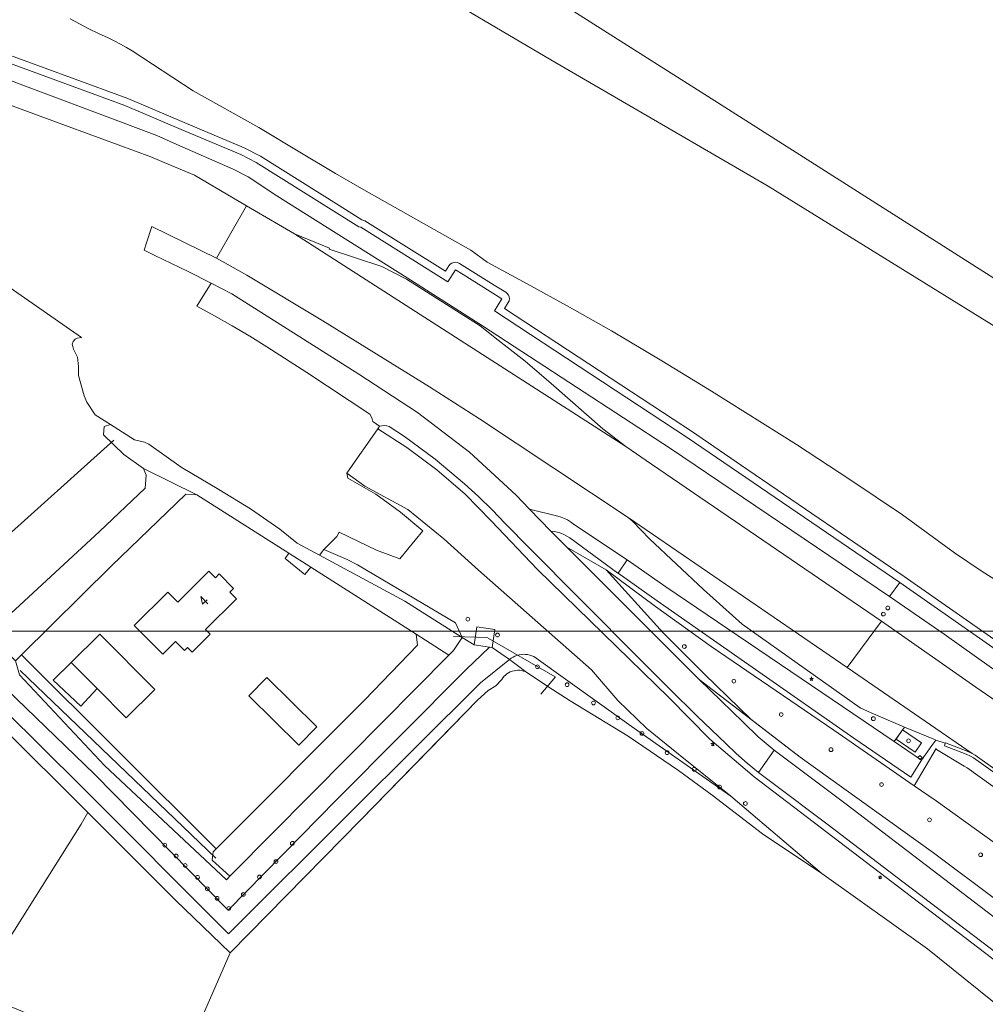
# Model space of a CAD drawing. Header units: metres. Extents: x 105376 to 107446, y 444190 to 447356.
# Tile 58 of 90: x 106822 to 106950, y 446347 to 446477. Entities that reach past the tile are written whole.
import ezdxf
from ezdxf.enums import TextEntityAlignment as Align

# ---------------------------------------------------------------- set-up
doc = ezdxf.new("R2010")
doc.units = ezdxf.units.M
doc.header["$MEASUREMENT"] = 0
for name, color, linetype, lineweight in [('begroeid terreindeel kenmerkpunt', 3, 'Continuous', 0), ('huisnummerreeks BGT', 7, 'Continuous', 0), ('kunstwerkdeel lijn - uitbreiding populatie', 4, 'Continuous', 0), ('onbegroeid terreindeel vlak', 5, 'Continuous', 0), ('ondersteunend waterdeel vlak', 4, 'Continuous', 0), ('ondersteunend wegdeel vlak', 2, 'Continuous', 0), ('overig bouwwerk IMGEO uitbreiding populatie vlak', 7, 'Continuous', 0), ('pand vlak gecombineerd BAG en BGT', 1, 'Continuous', 30), ('s_abri', 7, 'Continuous', 0), ('s_afvalbak', 7, 'Continuous', 0), ('s_boom', 7, 'Continuous', 0), ('s_haltepaal', 7, 'Continuous', 0), ('s_hectometerpaal', 7, 'Continuous', 0), ('s_lantaarnpaal_lichtmast', 7, 'Continuous', 0), ('s_rioolkast', 7, 'Continuous', 0), ('s_verkeersbordpaal', 7, 'Continuous', 0), ('scheiding lijn', 7, 'Continuous', 0), ('taludlijn', 5, 'Continuous', 0), ('waterdeel vlak', 4, 'Continuous', 0), ('wegdeel vlak', 2, 'Continuous', 0)]:
    doc.layers.add(name, color=color, linetype=linetype, lineweight=lineweight)
doc.styles.get("Standard").update_dxf_attribs({"font": 'romans.shx'})

msp = doc.modelspace()

# ---------------------------------------------------------------- linework, layer by layer
at = {"linetype": 'Continuous', "lineweight": 0, "flags": 128}
msp.add_lwpolyline([(107294.76, 445804.22), (106441.12, 445804.22), (106441.12, 446395.97), (107294.76, 446395.97)], close=True, dxfattribs=at)
msp.add_lwpolyline([(107294.76, 445804.22), (106441.12, 445804.22), (106441.12, 446395.97), (107294.76, 446395.97)], close=True, dxfattribs=at)
at = {"layer": 'begroeid terreindeel kenmerkpunt', "flags": 128}
for points in [[(106873.72, 446491.74), (106914.97, 446465.54), (106976.69, 446426.34)], [(106873.72, 446491.74), (106914.97, 446465.54), (106976.69, 446426.34)], [(106955.34, 446433.7), (106921.18, 446454.8), (106892.48, 446471.48), (106873.92, 446482.47)], [(106955.34, 446433.7), (106921.18, 446454.8), (106892.48, 446471.48), (106873.92, 446482.47)], [(106812.34, 446447.3), (106830.38, 446434.82), (106829.81, 446434.73), (106829.54, 446434.57), (106829.28, 446434.27), (106829.17, 446433.9), (106829.25, 446433.6), (106829.32, 446433.25), (106829.85, 446432.22), (106829.99, 446430.97), (106830, 446429.78), (106830.75, 446427.11), (106831.09, 446426.26), (106832.21, 446424.57), (106834.22, 446423.29), (106833.39, 446423.03), (106833.29, 446421.95), (106836, 446419.35), (106838.6, 446417.47), (106838.96, 446416.6), (106838.79, 446414.88), (106832.77, 446409.18), (106818.67, 446396.15)], [(106812.34, 446447.3), (106830.38, 446434.82), (106829.81, 446434.73), (106829.54, 446434.57), (106829.28, 446434.27), (106829.17, 446433.9), (106829.25, 446433.6), (106829.32, 446433.25), (106829.85, 446432.22), (106829.99, 446430.97), (106830, 446429.78), (106830.75, 446427.11), (106831.09, 446426.26), (106832.21, 446424.57), (106834.22, 446423.29), (106833.39, 446423.03), (106833.29, 446421.95), (106836, 446419.35), (106838.6, 446417.47), (106838.96, 446416.6), (106838.79, 446414.88), (106832.77, 446409.18), (106818.67, 446396.15)]]:
    msp.add_lwpolyline(points, dxfattribs=at)
for points in [[(106815.15, 446390.71), (106816.54, 446392.08), (106832.1, 446377.07), (106849.8, 446359.1), (106864.13, 446373.67), (106881.25, 446390.9), (106884.35, 446393.86), (106884.7, 446393.81), (106886.99, 446392.24), (106883.16, 446389.16), (106866.19, 446372.3), (106849.81, 446355.98), (106830.33, 446375.52), (106815.03, 446390.61)], [(106815.15, 446390.71), (106816.54, 446392.08), (106832.1, 446377.07), (106849.8, 446359.1), (106864.13, 446373.67), (106881.25, 446390.9), (106884.35, 446393.86), (106884.7, 446393.81), (106886.99, 446392.24), (106883.16, 446389.16), (106866.19, 446372.3), (106849.81, 446355.98), (106830.33, 446375.52), (106815.03, 446390.61)], [(106848.21, 446367.23), (106847.79, 446366.81), (106847.67, 446365.73), (106849.99, 446363.61), (106849.56, 446363.13), (106833.41, 446378.24), (106822.17, 446390.2), (106821.65, 446392.07), (106822.46, 446392.87)], [(106848.21, 446367.23), (106847.79, 446366.81), (106847.67, 446365.73), (106849.99, 446363.61), (106849.56, 446363.13), (106833.41, 446378.24), (106822.17, 446390.2), (106821.65, 446392.07), (106822.46, 446392.87)]]:
    msp.add_lwpolyline(points, close=True, dxfattribs=at)
at = {"layer": 'kunstwerkdeel lijn - uitbreiding populatie'}
for p, q in [((106807.13, 446396.5), (106834.67, 446421.25)), ((106884.13, 446395.14), (106879.59, 446395.29)), ((106884.18, 446395.08), (106893.05, 446389.95)), ((106822.26, 446390.79), (106848.15, 446365.96)), ((106893.06, 446389.95), (106891.15, 446387.64))]:
    msp.add_line(p, q, dxfattribs=at)
at = {"layer": 'onbegroeid terreindeel vlak', "flags": 128}
msp.add_lwpolyline([(106992.99, 446491.46), (107039.99, 446461.74), (107068.91, 446443.35), (107068.98, 446443.48), (107080.7, 446436.07), (107077.1, 446430.46), (107073.87, 446425.45), (107046.43, 446382.23), (107014.45, 446402.53), (107011.7, 446404.28), (107009.93, 446405.4), (106976.69, 446426.34), (106914.97, 446465.54), (106873.72, 446491.74)], dxfattribs=at)
for points in [[(106857.32, 446405.58), (106857.54, 446405.41), (106859.7, 446403.64), (106859.92, 446403.48), (106860.72, 446404.45), (106874.65, 446395.61), (106874.84, 446394.15), (106867.8, 446386.88), (106848.21, 446367.23), (106822.46, 446392.87), (106834.36, 446404.61), (106844.18, 446414.09), (106845.63, 446414.02), (106857.82, 446406.28)], [(106850.48, 446401.61), (106848.61, 446403.56), (106848.09, 446403.03), (106847.21, 446403.9), (106843.15, 446399.82), (106841.8, 446401.16), (106837.34, 446396.72), (106841.15, 446392.93), (106842.83, 446394.61), (106844.02, 446393.42), (106844.41, 446393.81), (106845.01, 446393.21), (106847.39, 446395.58), (106846.78, 446396.19), (106850.87, 446400.28), (106850.01, 446401.13)], [(106829.02, 446391.86), (106832.45, 446388.42), (106836.31, 446384.53), (106840.08, 446388.28), (106832.81, 446395.61)], [(106938.98, 446382.93), (106941.5, 446381.21), (106940.63, 446380), (106938.14, 446381.7)], [(106938.98, 446382.93), (106941.5, 446381.21), (106940.63, 446380), (106938.14, 446381.7)]]:
    msp.add_lwpolyline(points, close=True, dxfattribs=at)
at = {"layer": 'ondersteunend waterdeel vlak', "flags": 128}
for points in [[(106862.45, 446406.78), (106865.53, 446405.47), (106866.88, 446404.76), (106879.83, 446397.07), (106880.72, 446395.16), (106873.16, 446399.97), (106861.86, 446406.02)], [(106862.45, 446406.78), (106865.53, 446405.47), (106866.88, 446404.76), (106879.83, 446397.07), (106880.72, 446395.16), (106873.16, 446399.97), (106861.86, 446406.02)], [(106822.17, 446390.2), (106833.41, 446378.24), (106849.56, 446363.13), (106849.99, 446363.61), (106850.41, 446364.01), (106865.79, 446379.49), (106878.96, 446392.83), (106879.57, 446393.44), (106880.72, 446395.16), (106882.3, 446394.17), (106884.35, 446393.86), (106881.25, 446390.9), (106864.13, 446373.67), (106849.8, 446359.1), (106832.1, 446377.07), (106816.54, 446392.08), (106818.62, 446394.21), (106819.01, 446394.6), (106821.65, 446392.07)], [(106822.17, 446390.2), (106833.41, 446378.24), (106849.56, 446363.13), (106849.99, 446363.61), (106850.41, 446364.01), (106865.79, 446379.49), (106878.96, 446392.83), (106879.57, 446393.44), (106880.72, 446395.16), (106882.3, 446394.17), (106884.35, 446393.86), (106881.25, 446390.9), (106864.13, 446373.67), (106849.8, 446359.1), (106832.1, 446377.07), (106816.54, 446392.08), (106818.62, 446394.21), (106819.01, 446394.6), (106821.65, 446392.07)], [(106886.99, 446392.24), (106887.21, 446392.42), (106887.46, 446392.57), (106887.71, 446392.69), (106887.98, 446392.79), (106888.26, 446392.87), (106888.54, 446392.91), (106888.82, 446392.93), (106889.11, 446392.92), (106889.39, 446392.89), (106889.67, 446392.82), (106889.94, 446392.73), (106890.2, 446392.62), (106903.1, 446383.42), (106916.26, 446374.17), (106928.31, 446363.95), (106920.46, 446369.18), (106913.78, 446374.3), (106909.34, 446377.59), (106902.67, 446382.1), (106895.03, 446386.79), (106892.05, 446388.68), (106889.09, 446390.64)], [(106886.99, 446392.24), (106887.21, 446392.42), (106887.46, 446392.57), (106887.71, 446392.69), (106887.98, 446392.79), (106888.26, 446392.87), (106888.54, 446392.91), (106888.82, 446392.93), (106889.11, 446392.92), (106889.39, 446392.89), (106889.67, 446392.82), (106889.94, 446392.73), (106890.2, 446392.62), (106903.1, 446383.42), (106916.26, 446374.17), (106928.31, 446363.95), (106920.46, 446369.18), (106913.78, 446374.3), (106909.34, 446377.59), (106902.67, 446382.1), (106895.03, 446386.79), (106892.05, 446388.68), (106889.09, 446390.64)]]:
    msp.add_lwpolyline(points, close=True, dxfattribs=at)
msp.add_lwpolyline([(106815.03, 446390.61), (106830.33, 446375.52), (106849.81, 446355.98), (106866.19, 446372.3), (106883.16, 446389.16), (106886.99, 446392.24), (106889.09, 446390.64), (106888.85, 446390.72), (106888.6, 446390.78), (106888.35, 446390.81), (106888.09, 446390.82), (106887.84, 446390.8), (106887.59, 446390.76), (106887.34, 446390.69), (106887.1, 446390.6), (106886.87, 446390.49), (106886.66, 446390.35), (106886.46, 446390.19), (106886.27, 446390.02), (106886.11, 446389.82), (106885.96, 446389.61), (106885.2, 446388.78), (106884.18, 446388.14), (106882.76, 446386.85), (106876.45, 446380.4), (106867.32, 446371.07), (106850.03, 446353.47), (106842.83, 446360.45), (106831.24, 446372.02), (106829.24, 446374.02), (106813.83, 446389.29)], dxfattribs=at)
msp.add_lwpolyline([(106815.03, 446390.61), (106830.33, 446375.52), (106849.81, 446355.98), (106866.19, 446372.3), (106883.16, 446389.16), (106886.99, 446392.24), (106889.09, 446390.64), (106888.85, 446390.72), (106888.6, 446390.78), (106888.35, 446390.81), (106888.09, 446390.82), (106887.84, 446390.8), (106887.59, 446390.76), (106887.34, 446390.69), (106887.1, 446390.6), (106886.87, 446390.49), (106886.66, 446390.35), (106886.46, 446390.19), (106886.27, 446390.02), (106886.11, 446389.82), (106885.96, 446389.61), (106885.2, 446388.78), (106884.18, 446388.14), (106882.76, 446386.85), (106876.45, 446380.4), (106867.32, 446371.07), (106850.03, 446353.47), (106842.83, 446360.45), (106831.24, 446372.02), (106829.24, 446374.02), (106813.83, 446389.29)], dxfattribs=at)
at = {"layer": 'ondersteunend wegdeel vlak', "flags": 128}
for points in [[(106961, 446386.76), (106938.62, 446402.4), (106910.51, 446421.57), (106884.99, 446438.31), (106885.97, 446439.93), (106884.44, 446440.88), (106880.87, 446443.11), (106879.84, 446443.76), (106878.85, 446442.17), (106867.31, 446449.38), (106867.06, 446449.43), (106853.51, 446457.94), (106851.47, 446458.97), (106843.59, 446462.31), (106836.11, 446465.47), (106812.18, 446474.22), (106811.59, 446474.42), (106809.98, 446474.95), (106808.47, 446475.75), (106806.58, 446477.13)], [(106961, 446386.76), (106938.62, 446402.4), (106910.51, 446421.57), (106884.99, 446438.31), (106885.97, 446439.93), (106884.44, 446440.88), (106880.87, 446443.11), (106879.84, 446443.76), (106878.85, 446442.17), (106867.31, 446449.38), (106867.06, 446449.43), (106853.51, 446457.94), (106851.47, 446458.97), (106843.59, 446462.31), (106836.11, 446465.47), (106812.18, 446474.22), (106811.59, 446474.42), (106809.98, 446474.95), (106808.47, 446475.75), (106806.58, 446477.13)], [(106828.87, 446476.94), (106830.11, 446476.26), (106831.36, 446475.61), (106832.63, 446474.99), (106833.91, 446474.39), (106834.73, 446474), (106835.53, 446473.59), (106836.32, 446473.15), (106837.1, 446472.68), (106845.15, 446467.42), (106853.84, 446462.57), (106859.27, 446459.29), (106863.97, 446456.47), (106867.73, 446454.34), (106881.87, 446446.34), (106884.05, 446444.77), (106889.34, 446441.88), (106894.93, 446438.82), (106900.48, 446435.66), (106907.14, 446431.73), (106913.71, 446427.69), (106924.96, 446420.67), (106932.01, 446416.05), (106938.98, 446411.34), (106945.83, 446406.35), (106949.37, 446403.96), (106960.85, 446396.68)], [(106828.87, 446476.94), (106830.11, 446476.26), (106831.36, 446475.61), (106832.63, 446474.99), (106833.91, 446474.39), (106834.73, 446474), (106835.53, 446473.59), (106836.32, 446473.15), (106837.1, 446472.68), (106845.15, 446467.42), (106853.84, 446462.57), (106859.27, 446459.29), (106863.97, 446456.47), (106867.73, 446454.34), (106881.87, 446446.34), (106884.05, 446444.77), (106889.34, 446441.88), (106894.93, 446438.82), (106900.48, 446435.66), (106907.14, 446431.73), (106913.71, 446427.69), (106924.96, 446420.67), (106932.01, 446416.05), (106938.98, 446411.34), (106945.83, 446406.35), (106949.37, 446403.96), (106960.85, 446396.68)], [(106816.52, 446473.7), (106829.05, 446469.12), (106836.5, 446466.39), (106843.98, 446463.23), (106851.9, 446459.87), (106851.92, 446459.86), (106854.04, 446458.79), (106864.47, 446452.24), (106867.48, 446450.37), (106867.88, 446450.21), (106878.53, 446443.55), (106878.99, 446444.28), (106879.15, 446444.48), (106879.36, 446444.64), (106879.61, 446444.73), (106879.87, 446444.76), (106880.13, 446444.71), (106880.37, 446444.6), (106884.97, 446441.73), (106886.5, 446440.78), (106886.7, 446440.61), (106886.85, 446440.4), (106886.95, 446440.16), (106886.97, 446439.9), (106886.93, 446439.65), (106886.83, 446439.41), (106886.35, 446438.62), (106908.63, 446424), (106911.06, 446422.41), (106911.07, 446422.4), (106917.69, 446417.88), (106939.18, 446403.23), (106939.18, 446403.22), (106939.19, 446403.22), (106961.57, 446387.58)], [(106816.52, 446473.7), (106829.05, 446469.12), (106836.5, 446466.39), (106843.98, 446463.23), (106851.9, 446459.87), (106851.92, 446459.86), (106854.04, 446458.79), (106864.47, 446452.24), (106867.48, 446450.37), (106867.88, 446450.21), (106878.53, 446443.55), (106878.99, 446444.28), (106879.15, 446444.48), (106879.36, 446444.64), (106879.61, 446444.73), (106879.87, 446444.76), (106880.13, 446444.71), (106880.37, 446444.6), (106884.97, 446441.73), (106886.5, 446440.78), (106886.7, 446440.61), (106886.85, 446440.4), (106886.95, 446440.16), (106886.97, 446439.9), (106886.93, 446439.65), (106886.83, 446439.41), (106886.35, 446438.62), (106908.63, 446424), (106911.06, 446422.41), (106911.07, 446422.4), (106917.69, 446417.88), (106939.18, 446403.23), (106939.18, 446403.22), (106939.19, 446403.22), (106961.57, 446387.58)], [(106961.57, 446387.58), (106939.19, 446403.22), (106939.18, 446403.22), (106939.18, 446403.23), (106917.69, 446417.88), (106911.07, 446422.4), (106911.06, 446422.41), (106908.63, 446424), (106886.35, 446438.62), (106886.83, 446439.41), (106886.93, 446439.65), (106886.97, 446439.9), (106886.95, 446440.16), (106886.85, 446440.4), (106886.7, 446440.61), (106886.5, 446440.78), (106884.97, 446441.73), (106880.37, 446444.6), (106880.13, 446444.71), (106879.87, 446444.76), (106879.61, 446444.73), (106879.36, 446444.64), (106879.15, 446444.48), (106878.99, 446444.28), (106878.53, 446443.55), (106867.88, 446450.21), (106867.48, 446450.37), (106864.47, 446452.24), (106854.04, 446458.79), (106851.92, 446459.86), (106851.9, 446459.87), (106843.98, 446463.23), (106836.5, 446466.39), (106829.05, 446469.12), (106816.52, 446473.7)], [(106961.57, 446387.58), (106939.19, 446403.22), (106939.18, 446403.22), (106939.18, 446403.23), (106917.69, 446417.88), (106911.07, 446422.4), (106911.06, 446422.41), (106908.63, 446424), (106886.35, 446438.62), (106886.83, 446439.41), (106886.93, 446439.65), (106886.97, 446439.9), (106886.95, 446440.16), (106886.85, 446440.4), (106886.7, 446440.61), (106886.5, 446440.78), (106884.97, 446441.73), (106880.37, 446444.6), (106880.13, 446444.71), (106879.87, 446444.76), (106879.61, 446444.73), (106879.36, 446444.64), (106879.15, 446444.48), (106878.99, 446444.28), (106878.53, 446443.55), (106867.88, 446450.21), (106867.48, 446450.37), (106864.47, 446452.24), (106854.04, 446458.79), (106851.92, 446459.86), (106851.9, 446459.87), (106843.98, 446463.23), (106836.5, 446466.39), (106829.05, 446469.12), (106816.52, 446473.7)], [(106817.79, 446469.94), (106840.37, 446461.48), (106842.99, 446460.33), (106850.46, 446457.06), (106852.42, 446456.02), (106856.2, 446453.52), (106873.44, 446442.68), (106883.44, 446436.34), (106908.29, 446420.13), (106937.26, 446400.55), (106944.46, 446395.58), (106963.27, 446382.23)], [(106817.79, 446469.94), (106840.37, 446461.48), (106842.99, 446460.33), (106850.46, 446457.06), (106852.42, 446456.02), (106856.2, 446453.52), (106873.44, 446442.68), (106883.44, 446436.34), (106908.29, 446420.13), (106937.26, 446400.55), (106944.46, 446395.58), (106963.27, 446382.23)], [(106953.75, 446385.09), (106948.67, 446388.58), (106936.17, 446397.31), (106905.77, 446418.06), (106902.36, 446420.38), (106899.33, 446422.74), (106892.52, 446428.73), (106889.08, 446431.69), (106885.48, 446434.46), (106883.12, 446436.34), (106873.38, 446442.52), (106870.1, 446444.17), (106863.15, 446446.47), (106863.2, 446446.62), (106858.56, 446448.49), (106852.23, 446452.22), (106845.35, 446456.26), (106842.17, 446457.6), (106839.58, 446458.69), (106826.58, 446463.45), (106812.31, 446468.67)], [(106953.75, 446385.09), (106948.67, 446388.58), (106936.17, 446397.31), (106905.77, 446418.06), (106902.36, 446420.38), (106899.33, 446422.74), (106892.52, 446428.73), (106889.08, 446431.69), (106885.48, 446434.46), (106883.12, 446436.34), (106873.38, 446442.52), (106870.1, 446444.17), (106863.15, 446446.47), (106863.2, 446446.62), (106858.56, 446448.49), (106852.23, 446452.22), (106845.35, 446456.26), (106842.17, 446457.6), (106839.58, 446458.69), (106826.58, 446463.45), (106812.31, 446468.67)], [(106955.61, 446343.24), (106942.28, 446354.01), (106928.31, 446363.95), (106916.26, 446374.17), (106909.33, 446379.74), (106905.16, 446383.1), (106901.32, 446386.83), (106897.83, 446390.89), (106882.88, 446404.04), (106878.32, 446408.17), (106873.56, 446412.05), (106867.88, 446415.16), (106865.47, 446416.88), (106866.88, 446418.88), (106868.27, 446420.85), (106869.57, 446422.72), (106873.4, 446420.24), (106877.38, 446417.32), (106881.11, 446414.1), (106884.58, 446410.58), (106890.68, 446404.14), (106908.08, 446387.23), (106913.49, 446381.73), (106919.34, 446376.71), (106956.88, 446348.15)], [(106955.61, 446343.24), (106942.28, 446354.01), (106928.31, 446363.95), (106916.26, 446374.17), (106909.33, 446379.74), (106905.16, 446383.1), (106901.32, 446386.83), (106897.83, 446390.89), (106882.88, 446404.04), (106878.32, 446408.17), (106873.56, 446412.05), (106867.88, 446415.16), (106865.47, 446416.88), (106866.88, 446418.88), (106868.27, 446420.85), (106869.57, 446422.72), (106873.4, 446420.24), (106877.38, 446417.32), (106881.11, 446414.1), (106884.58, 446410.58), (106890.68, 446404.14), (106908.08, 446387.23), (106913.49, 446381.73), (106919.34, 446376.71), (106956.88, 446348.15)], [(106956.88, 446348.15), (106919.34, 446376.71), (106913.49, 446381.73), (106908.08, 446387.23), (106890.68, 446404.14), (106884.58, 446410.58), (106881.11, 446414.1), (106877.38, 446417.32), (106873.4, 446420.24), (106869.57, 446422.72), (106869.81, 446423.07), (106870.13, 446423.14), (106870.46, 446423.15), (106870.79, 446423.11), (106871.1, 446423.02), (106873.11, 446421.7), (106875.15, 446420.23), (106877.16, 446418.7), (106879.11, 446417.11), (106881.02, 446415.47), (106882.88, 446413.77), (106884.68, 446412.02), (106886.42, 446410.2), (106889.66, 446406.9), (106896.29, 446400.25), (106904.47, 446392.07), (106908.13, 446388.38), (106911.83, 446384.74), (106915.58, 446381.15), (106916.99, 446379.81), (106918.44, 446378.53), (106919.94, 446377.3), (106921.49, 446376.13), (106929.12, 446370.4), (106938.09, 446363.58), (106950.55, 446354.07)], [(106956.88, 446348.15), (106919.34, 446376.71), (106913.49, 446381.73), (106908.08, 446387.23), (106890.68, 446404.14), (106884.58, 446410.58), (106881.11, 446414.1), (106877.38, 446417.32), (106873.4, 446420.24), (106869.57, 446422.72), (106869.81, 446423.07), (106870.13, 446423.14), (106870.46, 446423.15), (106870.79, 446423.11), (106871.1, 446423.02), (106873.11, 446421.7), (106875.15, 446420.23), (106877.16, 446418.7), (106879.11, 446417.11), (106881.02, 446415.47), (106882.88, 446413.77), (106884.68, 446412.02), (106886.42, 446410.2), (106889.66, 446406.9), (106896.29, 446400.25), (106904.47, 446392.07), (106908.13, 446388.38), (106911.83, 446384.74), (106915.58, 446381.15), (106916.99, 446379.81), (106918.44, 446378.53), (106919.94, 446377.3), (106921.49, 446376.13), (106929.12, 446370.4), (106938.09, 446363.58), (106950.55, 446354.07)], [(106955.82, 446371.99), (106947.51, 446377.9), (106947.11, 446378.12), (106943.45, 446380.35), (106943.44, 446380.48), (106940.51, 446375.56), (106929.9, 446382.91), (106913.65, 446393.96), (106906.32, 446399.24), (106899.79, 446404.09), (106894.59, 446407.08), (106892.48, 446409.21), (106892.92, 446409.16), (106893.36, 446409.06), (106893.78, 446408.93), (106894.19, 446408.76), (106894.58, 446408.55), (106894.95, 446408.3), (106901.34, 446403.67), (106901.38, 446403.64), (106906.54, 446399.99), (106932.54, 446381.86), (106940.05, 446376.68), (106941.48, 446378.92), (106942.85, 446380.86), (106943.36, 446381.6), (106944.63, 446381.17), (106944.51, 446380.85), (106947.37, 446379.74), (106947.98, 446379.47), (106948.36, 446379.26), (106956.75, 446373.29)], [(106955.82, 446371.99), (106947.51, 446377.9), (106947.11, 446378.12), (106943.45, 446380.35), (106943.44, 446380.48), (106940.51, 446375.56), (106929.9, 446382.91), (106913.65, 446393.96), (106906.32, 446399.24), (106899.79, 446404.09), (106894.59, 446407.08), (106892.48, 446409.21), (106892.92, 446409.16), (106893.36, 446409.06), (106893.78, 446408.93), (106894.19, 446408.76), (106894.58, 446408.55), (106894.95, 446408.3), (106901.34, 446403.67), (106901.38, 446403.64), (106906.54, 446399.99), (106932.54, 446381.86), (106940.05, 446376.68), (106941.48, 446378.92), (106942.85, 446380.86), (106943.36, 446381.6), (106944.63, 446381.17), (106944.51, 446380.85), (106947.37, 446379.74), (106947.98, 446379.47), (106948.36, 446379.26), (106956.75, 446373.29)], [(106960.24, 446353.82), (106943.07, 446366.67), (106925.44, 446379.35), (106918.9, 446384.36), (106912.77, 446390.32), (106907.3, 446395.75), (106899.79, 446404.09), (106906.32, 446399.24), (106913.65, 446393.96), (106929.9, 446382.91), (106940.51, 446375.56), (106943.42, 446373.54), (106956.3, 446364.31)], [(106960.24, 446353.82), (106943.07, 446366.67), (106925.44, 446379.35), (106918.9, 446384.36), (106912.77, 446390.32), (106907.3, 446395.75), (106899.79, 446404.09), (106906.32, 446399.24), (106913.65, 446393.96), (106929.9, 446382.91), (106940.51, 446375.56), (106943.42, 446373.54), (106956.3, 446364.31)], [(106959.86, 446351.5), (106931.53, 446373.13), (106924.13, 446378.66), (106922, 446380.26), (106919.89, 446382.04), (106917.9, 446383.94), (106912.07, 446389.6), (106918.9, 446384.36), (106925.44, 446379.35), (106943.07, 446366.67), (106960.24, 446353.82)], [(106959.86, 446351.5), (106931.53, 446373.13), (106924.13, 446378.66), (106922, 446380.26), (106919.89, 446382.04), (106917.9, 446383.94), (106912.07, 446389.6), (106918.9, 446384.36), (106925.44, 446379.35), (106943.07, 446366.67), (106960.24, 446353.82)], [(106956.3, 446364.31), (106943.42, 446373.54), (106940.51, 446375.56), (106943.44, 446380.48), (106943.45, 446380.35), (106947.11, 446378.12), (106947.51, 446377.9), (106955.82, 446371.99)], [(106956.3, 446364.31), (106943.42, 446373.54), (106940.51, 446375.56), (106943.44, 446380.48), (106943.45, 446380.35), (106947.11, 446378.12), (106947.51, 446377.9), (106955.82, 446371.99)]]:
    msp.add_lwpolyline(points, dxfattribs=at)
for points in [[(106887.87, 446413.95), (106881.68, 446419.66), (106874.84, 446424.87), (106867.08, 446429.97), (106850.27, 446440.58), (106847.54, 446441.98), (106844.5, 446443.51), (106840.1, 446445.65), (106838.68, 446446.34), (106838.99, 446447.3), (106839.7, 446449.47), (106848.24, 446445.3), (106852.27, 446443.05), (106862.31, 446437.02), (106876.41, 446428.3), (106883.01, 446424.04), (106902.7, 446411.01), (106903.29, 446410.47), (106905.49, 446408.2), (106912.64, 446401.51), (106917.77, 446396.92), (106933.38, 446385.84), (106934.8, 446385.17), (106939.24, 446383.31), (106937.86, 446381.4), (106907.67, 446401.86), (106902.55, 446405.4), (106901.16, 446406.35), (106895.43, 446410.16), (106895.06, 446410.44), (106894.67, 446410.68), (106894.26, 446410.89), (106893.83, 446411.06), (106893.39, 446411.2), (106889.64, 446412.11)], [(106887.87, 446413.95), (106881.68, 446419.66), (106874.84, 446424.87), (106867.08, 446429.97), (106850.27, 446440.58), (106847.54, 446441.98), (106844.5, 446443.51), (106840.1, 446445.65), (106838.68, 446446.34), (106838.99, 446447.3), (106839.7, 446449.47), (106848.24, 446445.3), (106852.27, 446443.05), (106862.31, 446437.02), (106876.41, 446428.3), (106883.01, 446424.04), (106902.7, 446411.01), (106903.29, 446410.47), (106905.49, 446408.2), (106912.64, 446401.51), (106917.77, 446396.92), (106933.38, 446385.84), (106934.8, 446385.17), (106939.24, 446383.31), (106937.86, 446381.4), (106907.67, 446401.86), (106902.55, 446405.4), (106901.16, 446406.35), (106895.43, 446410.16), (106895.06, 446410.44), (106894.67, 446410.68), (106894.26, 446410.89), (106893.83, 446411.06), (106893.39, 446411.2), (106889.64, 446412.11)], [(106865.53, 446405.47), (106862.45, 446406.78), (106864.14, 446408.51), (106864.45, 446409.09), (106869.39, 446406.68), (106872.51, 446405.56), (106875.54, 446409.25), (106872.57, 446411.73), (106869.32, 446414.09), (106865.59, 446416.23), (106865.47, 446416.88), (106867.88, 446415.16), (106873.56, 446412.05), (106878.32, 446408.17), (106882.88, 446404.04), (106897.83, 446390.89), (106901.32, 446386.83), (106905.16, 446383.1), (106909.33, 446379.74), (106916.26, 446374.17), (106903.1, 446383.42), (106890.2, 446392.62), (106889.94, 446392.73), (106889.67, 446392.82), (106889.39, 446392.89), (106889.11, 446392.92), (106888.82, 446392.93), (106888.54, 446392.91), (106888.26, 446392.87), (106887.98, 446392.79), (106887.71, 446392.69), (106887.46, 446392.57), (106887.21, 446392.42), (106886.99, 446392.24), (106884.7, 446393.81), (106885.04, 446396.19), (106882.65, 446396.54), (106882.3, 446394.17), (106880.72, 446395.16), (106879.83, 446397.07), (106866.88, 446404.76)], [(106865.53, 446405.47), (106862.45, 446406.78), (106864.14, 446408.51), (106864.45, 446409.09), (106869.39, 446406.68), (106872.51, 446405.56), (106875.54, 446409.25), (106872.57, 446411.73), (106869.32, 446414.09), (106865.59, 446416.23), (106865.47, 446416.88), (106867.88, 446415.16), (106873.56, 446412.05), (106878.32, 446408.17), (106882.88, 446404.04), (106897.83, 446390.89), (106901.32, 446386.83), (106905.16, 446383.1), (106909.33, 446379.74), (106916.26, 446374.17), (106903.1, 446383.42), (106890.2, 446392.62), (106889.94, 446392.73), (106889.67, 446392.82), (106889.39, 446392.89), (106889.11, 446392.92), (106888.82, 446392.93), (106888.54, 446392.91), (106888.26, 446392.87), (106887.98, 446392.79), (106887.71, 446392.69), (106887.46, 446392.57), (106887.21, 446392.42), (106886.99, 446392.24), (106884.7, 446393.81), (106885.04, 446396.19), (106882.65, 446396.54), (106882.3, 446394.17), (106880.72, 446395.16), (106879.83, 446397.07), (106866.88, 446404.76)], [(106906.59, 446395.04), (106898.88, 446402.77), (106894.59, 446407.08), (106899.79, 446404.09), (106907.3, 446395.75), (106912.77, 446390.32), (106918.9, 446384.36), (106912.07, 446389.6)], [(106906.59, 446395.04), (106898.88, 446402.77), (106894.59, 446407.08), (106899.79, 446404.09), (106907.3, 446395.75), (106912.77, 446390.32), (106918.9, 446384.36), (106912.07, 446389.6)], [(106882.3, 446394.17), (106882.65, 446396.54), (106885.04, 446396.19), (106884.7, 446393.81), (106884.35, 446393.86)], [(106882.3, 446394.17), (106882.65, 446396.54), (106885.04, 446396.19), (106884.7, 446393.81), (106884.35, 446393.86)], [(106948.16, 446379.83), (106948.57, 446379.6), (106956.99, 446373.61), (106972, 446362.82), (106982.97, 446354.89), (107004.05, 446339.06), (107013.65, 446331.83), (107021.76, 446325.73), (107036.37, 446314.69), (107048.23, 446305.56), (107047.99, 446305.25), (107036.12, 446314.37), (107021.51, 446325.41), (107003.81, 446338.74), (106982.74, 446354.57), (106971.77, 446362.5), (106956.75, 446373.29), (106948.36, 446379.26), (106947.98, 446379.47), (106947.37, 446379.74), (106944.51, 446380.85), (106944.63, 446381.17), (106944.65, 446381.22), (106947.53, 446380.11)], [(106948.16, 446379.83), (106948.57, 446379.6), (106956.99, 446373.61), (106972, 446362.82), (106982.97, 446354.89), (107004.05, 446339.06), (107013.65, 446331.83), (107021.76, 446325.73), (107036.37, 446314.69), (107048.23, 446305.56), (107047.99, 446305.25), (107036.12, 446314.37), (107021.51, 446325.41), (107003.81, 446338.74), (106982.74, 446354.57), (106971.77, 446362.5), (106956.75, 446373.29), (106948.36, 446379.26), (106947.98, 446379.47), (106947.37, 446379.74), (106944.51, 446380.85), (106944.63, 446381.17), (106944.65, 446381.22), (106947.53, 446380.11)]]:
    msp.add_lwpolyline(points, close=True, dxfattribs=at)
at = {"layer": 'overig bouwwerk IMGEO uitbreiding populatie vlak', "flags": 128}
for points in [[(106832.45, 446388.42), (106830.29, 446386.09), (106826.63, 446389.49), (106829.02, 446391.86)], [(106832.45, 446388.42), (106830.29, 446386.09), (106826.63, 446389.49), (106829.02, 446391.86)], [(106859.15, 446380.93), (106852.53, 446387.44), (106854.9, 446389.84), (106861.52, 446383.34)], [(106859.15, 446380.93), (106852.53, 446387.44), (106854.9, 446389.84), (106861.52, 446383.34)]]:
    msp.add_lwpolyline(points, close=True, dxfattribs=at)
at = {"layer": 'pand vlak gecombineerd BAG en BGT', "flags": 128}
for points in [[(106850.01, 446401.13), (106850.87, 446400.28), (106846.78, 446396.19), (106847.39, 446395.58), (106845.01, 446393.21), (106844.41, 446393.81), (106844.02, 446393.42), (106842.83, 446394.61), (106841.15, 446392.93), (106837.34, 446396.72), (106841.8, 446401.16), (106843.15, 446399.82), (106847.21, 446403.9), (106848.09, 446403.03), (106848.61, 446403.56), (106850.48, 446401.61)], [(106850.01, 446401.13), (106850.87, 446400.28), (106846.78, 446396.19), (106847.39, 446395.58), (106845.01, 446393.21), (106844.41, 446393.81), (106844.02, 446393.42), (106842.83, 446394.61), (106841.15, 446392.93), (106837.34, 446396.72), (106841.8, 446401.16), (106843.15, 446399.82), (106847.21, 446403.9), (106848.09, 446403.03), (106848.61, 446403.56), (106850.48, 446401.61)], [(106832.81, 446395.61), (106840.08, 446388.28), (106836.31, 446384.53), (106832.45, 446388.42), (106829.02, 446391.86)], [(106832.81, 446395.61), (106840.08, 446388.28), (106836.31, 446384.53), (106832.45, 446388.42), (106829.02, 446391.86)]]:
    msp.add_lwpolyline(points, close=True, dxfattribs=at)
at = {"layer": 's_abri', "color": 7, "linetype": 'Continuous', "lineweight": 0, "flags": 128}
msp.add_lwpolyline([(106939.52, 446381.49, 1), (106940.02, 446381.49, 1)], format="xyb", close=True, dxfattribs=at)
at = {"layer": 's_afvalbak', "color": 7, "linetype": 'Continuous', "lineweight": 0, "flags": 128}
msp.add_lwpolyline([(106941, 446379.29), (106941.27, 446379.02), (106941.55, 446379.29), (106941.27, 446379.57)], close=True, dxfattribs=at)
at = {"layer": 's_boom', "color": 251, "linetype": 'Continuous', "lineweight": 0, "flags": 128}
for points in [[(106881.23, 446397.57, 1), (106881.73, 446397.57, 1)], [(106909.86, 446393.95, 1), (106910.36, 446393.95, 1)], [(106890.44, 446391.28, 1), (106890.94, 446391.28, 1)], [(106894.36, 446388.91, 1), (106894.86, 446388.91, 1)], [(106916.42, 446389.38, 1), (106916.92, 446389.38, 1)], [(106897.85, 446386.5, 1), (106898.35, 446386.5, 1)], [(106901.06, 446384.53, 1), (106901.56, 446384.53, 1)], [(106922.68, 446384.96, 1), (106923.18, 446384.96, 1)], [(106904.27, 446382.47, 1), (106904.77, 446382.47, 1)], [(106907.59, 446379.92, 1), (106908.09, 446379.92, 1)], [(106929.26, 446380.33, 1), (106929.76, 446380.33, 1)], [(106911.18, 446377.73, 1), (106911.68, 446377.73, 1)], [(106914.52, 446375.39, 1), (106915.02, 446375.39, 1)], [(106935.95, 446375.71, 1), (106936.45, 446375.71, 1)], [(106917.94, 446373.21, 1), (106918.44, 446373.21, 1)], [(106942.29, 446371.05, 1), (106942.79, 446371.05, 1)], [(106841.16, 446367.7, 1), (106841.66, 446367.7, 1)], [(106858.03, 446367.94, 1), (106858.53, 446367.94, 1)], [(106842.66, 446366.26, 1), (106843.16, 446366.26, 1)], [(106949.05, 446366.43, 1), (106949.55, 446366.43, 1)], [(106843.86, 446365.01, 1), (106844.36, 446365.01, 1)], [(106855.87, 446365.53, 1), (106856.37, 446365.53, 1)], [(106845.49, 446363.45, 1), (106845.99, 446363.45, 1)], [(106853.68, 446363.49, 1), (106854.18, 446363.49, 1)], [(106846.78, 446361.93, 1), (106847.28, 446361.93, 1)], [(106851.55, 446361.19, 1), (106852.05, 446361.19, 1)], [(106848.07, 446360.68, 1), (106848.57, 446360.68, 1)], [(106849.63, 446359.34, 1), (106850.13, 446359.34, 1)]]:
    msp.add_lwpolyline(points, format="xyb", close=True, dxfattribs=at)
at = {"layer": 's_haltepaal', "color": 7, "linetype": 'Continuous', "lineweight": 0, "flags": 128}
msp.add_lwpolyline([(106934.86, 446384.42, 1), (106935.36, 446384.42, 1)], format="xyb", close=True, dxfattribs=at)
at = {"layer": 's_hectometerpaal', "color": 7, "linetype": 'Continuous', "lineweight": 0, "flags": 128}
msp.add_lwpolyline([(106936.19, 446398.24, 1), (106936.69, 446398.24, 1)], format="xyb", close=True, dxfattribs=at)
at = {"layer": 's_lantaarnpaal_lichtmast', "color": 7, "linetype": 'Continuous', "lineweight": 0, "flags": 128}
for points in [[(106926.87, 446389.75), (106926.69, 446389.75), (106926.83, 446389.65), (106926.78, 446389.47), (106926.92, 446389.58), (106927.07, 446389.47), (106927.01, 446389.65), (106927.16, 446389.75), (106926.98, 446389.75), (106926.92, 446389.93)], [(106913.82, 446381.13), (106913.64, 446381.13), (106913.79, 446381.03), (106913.73, 446380.85), (106913.88, 446380.96), (106914.03, 446380.85), (106913.97, 446381.03), (106914.12, 446381.13), (106913.94, 446381.13), (106913.88, 446381.31)], [(106935.96, 446363.52), (106935.77, 446363.52), (106935.92, 446363.41), (106935.87, 446363.24), (106936.01, 446363.35), (106936.16, 446363.24), (106936.1, 446363.41), (106936.25, 446363.52), (106936.07, 446363.52), (106936.01, 446363.69)]]:
    msp.add_lwpolyline(points, close=True, dxfattribs=at)
at = {"layer": 's_rioolkast', "color": 7, "linetype": 'Continuous', "lineweight": 0, "flags": 128}
msp.add_lwpolyline([(106885.15, 446395.47, 1), (106885.65, 446395.47, 1)], format="xyb", close=True, dxfattribs=at)
at = {"layer": 's_verkeersbordpaal', "color": 7, "linetype": 'Continuous', "lineweight": 0, "flags": 128}
msp.add_lwpolyline([(106936.77, 446399.05, 1), (106937.27, 446399.05, 1)], format="xyb", close=True, dxfattribs=at)
at = {"layer": 'scheiding lijn'}
for p, q in [((106822.46, 446392.87), (106821.65, 446392.07)), ((106878.96, 446392.83), (106879.57, 446393.44))]:
    msp.add_line(p, q, dxfattribs=at)
at = {"layer": 'scheiding lijn', "flags": 128}
for points in [[(106844.18, 446414.09), (106834.36, 446404.61), (106822.46, 446392.87)], [(106874.84, 446394.15), (106867.8, 446386.88), (106848.21, 446367.23)], [(106849.99, 446363.61), (106850.41, 446364.01), (106865.79, 446379.49), (106878.96, 446392.83)], [(106813.66, 446389.27), (106813.83, 446389.29), (106829.24, 446374.02), (106831.24, 446372.02)], [(106831.24, 446372.02), (106842.83, 446360.45), (106850.03, 446353.47), (106867.32, 446371.07), (106882.76, 446386.85), (106884.18, 446388.14)], [(106848.21, 446367.23), (106847.79, 446366.81), (106847.67, 446365.73), (106849.99, 446363.61)]]:
    msp.add_lwpolyline(points, dxfattribs=at)
at = {"layer": 'taludlijn'}
for p, q in [((106882.88, 446404.04), (106897.83, 446390.89)), ((106909.33, 446379.74), (106916.26, 446374.17))]:
    msp.add_line(p, q, dxfattribs=at)
at = {"layer": 'taludlijn', "flags": 128}
for points in [[(106822.17, 446390.2), (106833.41, 446378.24), (106849.56, 446363.13), (106849.99, 446363.61)], [(106897.83, 446390.89), (106901.32, 446386.83), (106905.16, 446383.1), (106909.33, 446379.74)], [(107024.44, 446305.04), (107012.44, 446313.3), (106993.36, 446328.23), (106978.6, 446339.89), (106960.24, 446353.82), (106943.07, 446366.67), (106925.44, 446379.35), (106912.07, 446389.6)]]:
    msp.add_lwpolyline(points, dxfattribs=at)
at = {"layer": 'waterdeel vlak', "flags": 128}
for points in [[(106873.92, 446482.47), (106892.48, 446471.48), (106921.18, 446454.8), (106955.34, 446433.7)], [(106960.85, 446396.68), (106949.37, 446403.96), (106945.83, 446406.35), (106938.98, 446411.34), (106932.01, 446416.05), (106924.96, 446420.67), (106913.71, 446427.69), (106907.14, 446431.73), (106900.48, 446435.66), (106894.93, 446438.82), (106889.34, 446441.88), (106884.05, 446444.77), (106881.87, 446446.34), (106867.73, 446454.34), (106863.97, 446456.47), (106859.27, 446459.29), (106853.84, 446462.57), (106845.15, 446467.42), (106837.1, 446472.68), (106836.32, 446473.15), (106835.53, 446473.59), (106834.73, 446474), (106833.91, 446474.39), (106832.63, 446474.99), (106831.36, 446475.61), (106830.11, 446476.26), (106828.87, 446476.94)], [(106842.87, 446337.05), (106850.03, 446353.47), (106867.32, 446371.07), (106876.45, 446380.4), (106882.76, 446386.85), (106884.18, 446388.14), (106885.2, 446388.78), (106885.96, 446389.61), (106886.11, 446389.82), (106886.27, 446390.02), (106886.46, 446390.19), (106886.66, 446390.35), (106886.87, 446390.49), (106887.1, 446390.6), (106887.34, 446390.69), (106887.59, 446390.76), (106887.84, 446390.8), (106888.09, 446390.82), (106888.35, 446390.81), (106888.6, 446390.78), (106888.85, 446390.72), (106889.09, 446390.64), (106892.05, 446388.68), (106895.03, 446386.79), (106902.67, 446382.1), (106909.34, 446377.59), (106913.78, 446374.3), (106920.46, 446369.18), (106928.31, 446363.95), (106942.28, 446354.01), (106955.61, 446343.24)], [(106842.87, 446337.05), (106850.03, 446353.47), (106867.32, 446371.07), (106876.45, 446380.4), (106882.76, 446386.85), (106884.18, 446388.14), (106885.2, 446388.78), (106885.96, 446389.61), (106886.11, 446389.82), (106886.27, 446390.02), (106886.46, 446390.19), (106886.66, 446390.35), (106886.87, 446390.49), (106887.1, 446390.6), (106887.34, 446390.69), (106887.59, 446390.76), (106887.84, 446390.8), (106888.09, 446390.82), (106888.35, 446390.81), (106888.6, 446390.78), (106888.85, 446390.72), (106889.09, 446390.64), (106892.05, 446388.68), (106895.03, 446386.79), (106902.67, 446382.1), (106909.34, 446377.59), (106913.78, 446374.3), (106920.46, 446369.18), (106928.31, 446363.95), (106942.28, 446354.01), (106955.61, 446343.24)], [(106813.83, 446389.29), (106829.24, 446374.02), (106831.24, 446372.02), (106830.33, 446370.47), (106816.34, 446348.28)], [(106813.83, 446389.29), (106829.24, 446374.02), (106831.24, 446372.02), (106830.33, 446370.47), (106816.34, 446348.28)]]:
    msp.add_lwpolyline(points, dxfattribs=at)
for points in [[(106861.86, 446406.02), (106873.16, 446399.97), (106880.72, 446395.16), (106879.57, 446393.44), (106878.96, 446392.83), (106874.65, 446395.61), (106860.72, 446404.45), (106860.47, 446404.6), (106858.07, 446406.13), (106857.82, 446406.28), (106845.63, 446414.02), (106838.6, 446417.47), (106836, 446419.35), (106833.29, 446421.95), (106833.39, 446423.03), (106834.22, 446423.29), (106837.38, 446421.29), (106838.73, 446420.96), (106839.29, 446420.68), (106843.56, 446417.64), (106848.57, 446414.7), (106852.72, 446412.16), (106856.63, 446409.45), (106858.93, 446407.63)], [(106861.86, 446406.02), (106873.16, 446399.97), (106880.72, 446395.16), (106879.57, 446393.44), (106878.96, 446392.83), (106874.65, 446395.61), (106860.72, 446404.45), (106860.47, 446404.6), (106858.07, 446406.13), (106857.82, 446406.28), (106845.63, 446414.02), (106838.6, 446417.47), (106836, 446419.35), (106833.29, 446421.95), (106833.39, 446423.03), (106834.22, 446423.29), (106837.38, 446421.29), (106838.73, 446420.96), (106839.29, 446420.68), (106843.56, 446417.64), (106848.57, 446414.7), (106852.72, 446412.16), (106856.63, 446409.45), (106858.93, 446407.63)], [(106845.63, 446414.02), (106844.18, 446414.09), (106834.36, 446404.61), (106822.46, 446392.87), (106821.65, 446392.07), (106819.01, 446394.6), (106818.62, 446394.21), (106818.27, 446394.55), (106818.67, 446396.15), (106832.77, 446409.18), (106838.79, 446414.88), (106838.96, 446416.6), (106838.6, 446417.47)], [(106845.63, 446414.02), (106844.18, 446414.09), (106834.36, 446404.61), (106822.46, 446392.87), (106821.65, 446392.07), (106819.01, 446394.6), (106818.62, 446394.21), (106818.27, 446394.55), (106818.67, 446396.15), (106832.77, 446409.18), (106838.79, 446414.88), (106838.96, 446416.6), (106838.6, 446417.47)], [(106878.96, 446392.83), (106865.79, 446379.49), (106850.41, 446364.01), (106849.99, 446363.61), (106847.67, 446365.73), (106847.79, 446366.81), (106848.21, 446367.23), (106867.8, 446386.88), (106874.84, 446394.15), (106874.65, 446395.61)], [(106878.96, 446392.83), (106865.79, 446379.49), (106850.41, 446364.01), (106849.99, 446363.61), (106847.67, 446365.73), (106847.79, 446366.81), (106848.21, 446367.23), (106867.8, 446386.88), (106874.84, 446394.15), (106874.65, 446395.61)], [(106816.34, 446348.28), (106830.33, 446370.47), (106831.24, 446372.02), (106842.83, 446360.45), (106850.03, 446353.47), (106842.87, 446337.05), (106829.01, 446343.09)], [(106816.34, 446348.28), (106830.33, 446370.47), (106831.24, 446372.02), (106842.83, 446360.45), (106850.03, 446353.47), (106842.87, 446337.05), (106829.01, 446343.09)]]:
    msp.add_lwpolyline(points, close=True, dxfattribs=at)
at = {"layer": 'wegdeel vlak', "flags": 128}
for points in [[(106902.36, 446420.38), (106905.77, 446418.06), (106936.17, 446397.31), (106931.63, 446391.17), (106902.7, 446411.01), (106883.01, 446424.04), (106876.41, 446428.3), (106862.31, 446437.02), (106852.27, 446443.05), (106848.24, 446445.3), (106852.23, 446452.22), (106858.56, 446448.49)], [(106902.36, 446420.38), (106905.77, 446418.06), (106936.17, 446397.31), (106931.63, 446391.17), (106902.7, 446411.01), (106883.01, 446424.04), (106876.41, 446428.3), (106862.31, 446437.02), (106852.27, 446443.05), (106848.24, 446445.3), (106852.23, 446452.22), (106858.56, 446448.49)], [(106889.64, 446412.11), (106892.48, 446409.21), (106894.59, 446407.08), (106898.88, 446402.77), (106906.59, 446395.04), (106912.07, 446389.6), (106917.9, 446383.94), (106919.89, 446382.04), (106922, 446380.26), (106919.94, 446377.3), (106918.44, 446378.53), (106916.99, 446379.81), (106915.58, 446381.15), (106911.83, 446384.74), (106908.13, 446388.38), (106904.47, 446392.07), (106896.29, 446400.25), (106889.66, 446406.9), (106886.42, 446410.2), (106884.68, 446412.02), (106882.88, 446413.77), (106881.02, 446415.47), (106879.11, 446417.11), (106877.16, 446418.7), (106875.15, 446420.23), (106873.11, 446421.7), (106871.1, 446423.02), (106870.79, 446423.11), (106870.46, 446423.15), (106870.13, 446423.14), (106869.81, 446423.07), (106868.91, 446423.69), (106868.84, 446424.05), (106868.71, 446424.38), (106868.51, 446424.68), (106860.18, 446430.18), (106854.9, 446433.56), (106852.63, 446434.99), (106850.33, 446436.36), (106848, 446437.68), (106845.63, 446438.94), (106847.54, 446441.98), (106850.27, 446440.58), (106867.08, 446429.97), (106874.84, 446424.87), (106881.68, 446419.66), (106887.87, 446413.95)], [(106889.64, 446412.11), (106892.48, 446409.21), (106894.59, 446407.08), (106898.88, 446402.77), (106906.59, 446395.04), (106912.07, 446389.6), (106917.9, 446383.94), (106919.89, 446382.04), (106922, 446380.26), (106919.94, 446377.3), (106918.44, 446378.53), (106916.99, 446379.81), (106915.58, 446381.15), (106911.83, 446384.74), (106908.13, 446388.38), (106904.47, 446392.07), (106896.29, 446400.25), (106889.66, 446406.9), (106886.42, 446410.2), (106884.68, 446412.02), (106882.88, 446413.77), (106881.02, 446415.47), (106879.11, 446417.11), (106877.16, 446418.7), (106875.15, 446420.23), (106873.11, 446421.7), (106871.1, 446423.02), (106870.79, 446423.11), (106870.46, 446423.15), (106870.13, 446423.14), (106869.81, 446423.07), (106868.91, 446423.69), (106868.84, 446424.05), (106868.71, 446424.38), (106868.51, 446424.68), (106860.18, 446430.18), (106854.9, 446433.56), (106852.63, 446434.99), (106850.33, 446436.36), (106848, 446437.68), (106845.63, 446438.94), (106847.54, 446441.98), (106850.27, 446440.58), (106867.08, 446429.97), (106874.84, 446424.87), (106881.68, 446419.66), (106887.87, 446413.95)], [(106902.7, 446411.01), (106931.63, 446391.17), (106948.16, 446379.83), (106947.53, 446380.11), (106944.65, 446381.22), (106944.63, 446381.17), (106943.36, 446381.6), (106943.11, 446381.69), (106939.24, 446383.31), (106934.8, 446385.17), (106933.38, 446385.84), (106917.77, 446396.92), (106912.64, 446401.51), (106905.49, 446408.2), (106903.29, 446410.47)], [(106902.7, 446411.01), (106931.63, 446391.17), (106948.16, 446379.83), (106947.53, 446380.11), (106944.65, 446381.22), (106944.63, 446381.17), (106943.36, 446381.6), (106943.11, 446381.69), (106939.24, 446383.31), (106934.8, 446385.17), (106933.38, 446385.84), (106917.77, 446396.92), (106912.64, 446401.51), (106905.49, 446408.2), (106903.29, 446410.47)], [(106937.86, 446381.4), (106941.48, 446378.92), (106940.05, 446376.68), (106932.54, 446381.86), (106906.54, 446399.99), (106901.38, 446403.64), (106902.55, 446405.4), (106907.67, 446401.86)], [(106937.86, 446381.4), (106941.48, 446378.92), (106940.05, 446376.68), (106932.54, 446381.86), (106906.54, 446399.99), (106901.38, 446403.64), (106902.55, 446405.4), (106907.67, 446401.86)], [(106938.62, 446402.4), (106961, 446386.76), (106970.07, 446380.22), (106974.46, 446377.16), (106974.81, 446377.39), (106977.29, 446375.79), (106978.71, 446375.03), (106973.08, 446375.01), (106972.71, 446375.39), (106963.27, 446382.23), (106944.46, 446395.58), (106937.26, 446400.55)], [(106938.62, 446402.4), (106961, 446386.76), (106970.07, 446380.22), (106974.46, 446377.16), (106974.81, 446377.39), (106977.29, 446375.79), (106978.71, 446375.03), (106973.08, 446375.01), (106972.71, 446375.39), (106963.27, 446382.23), (106944.46, 446395.58), (106937.26, 446400.55)], [(106953.75, 446385.09), (106968.16, 446374.78), (106969.24, 446374.07), (106985.51, 446363.2), (106985.78, 446362.6), (106986.08, 446362.01), (106986.46, 446361.53), (106987.37, 446360.88), (106989.89, 446358.9), (107012.59, 446341.72), (107018.12, 446337.5), (107013.65, 446331.83), (107004.05, 446339.06), (106982.97, 446354.89), (106972, 446362.82), (106956.99, 446373.61), (106948.57, 446379.6), (106948.16, 446379.83), (106931.63, 446391.17), (106936.17, 446397.31), (106948.67, 446388.58)], [(106953.75, 446385.09), (106968.16, 446374.78), (106969.24, 446374.07), (106985.51, 446363.2), (106985.78, 446362.6), (106986.08, 446362.01), (106986.46, 446361.53), (106987.37, 446360.88), (106989.89, 446358.9), (107012.59, 446341.72), (107018.12, 446337.5), (107013.65, 446331.83), (107004.05, 446339.06), (106982.97, 446354.89), (106972, 446362.82), (106956.99, 446373.61), (106948.57, 446379.6), (106948.16, 446379.83), (106931.63, 446391.17), (106936.17, 446397.31), (106948.67, 446388.58)], [(106943.36, 446381.6), (106942.85, 446380.86), (106941.48, 446378.92), (106937.86, 446381.4), (106939.24, 446383.31), (106943.11, 446381.69)], [(106938.98, 446382.93), (106938.14, 446381.7), (106940.63, 446380), (106941.5, 446381.21)], [(107001.44, 446319.82), (107003.55, 446318.24), (107001.36, 446315.34), (106993, 446321.61), (106985.34, 446327.41), (106977.71, 446333.25), (106966.06, 446342.19), (106950.55, 446354.07), (106938.09, 446363.58), (106929.12, 446370.4), (106921.49, 446376.13), (106919.94, 446377.3), (106922, 446380.26), (106924.13, 446378.66), (106931.53, 446373.13), (106959.86, 446351.5), (106972.61, 446341.74), (106983.91, 446333.06)], [(107001.44, 446319.82), (107003.55, 446318.24), (107001.36, 446315.34), (106993, 446321.61), (106985.34, 446327.41), (106977.71, 446333.25), (106966.06, 446342.19), (106950.55, 446354.07), (106938.09, 446363.58), (106929.12, 446370.4), (106921.49, 446376.13), (106919.94, 446377.3), (106922, 446380.26), (106924.13, 446378.66), (106931.53, 446373.13), (106959.86, 446351.5), (106972.61, 446341.74), (106983.91, 446333.06)]]:
    msp.add_lwpolyline(points, close=True, dxfattribs=at)

# ---------------------------------------------------------------- texts
at = {"layer": 'huisnummerreeks BGT'}
msp.add_text('4', height=1.32, rotation=43.8, dxfattribs=at).set_placement((106846.51, 446399.97), align=Align.MIDDLE_CENTER)

doc.saveas('drawing.dxf')
